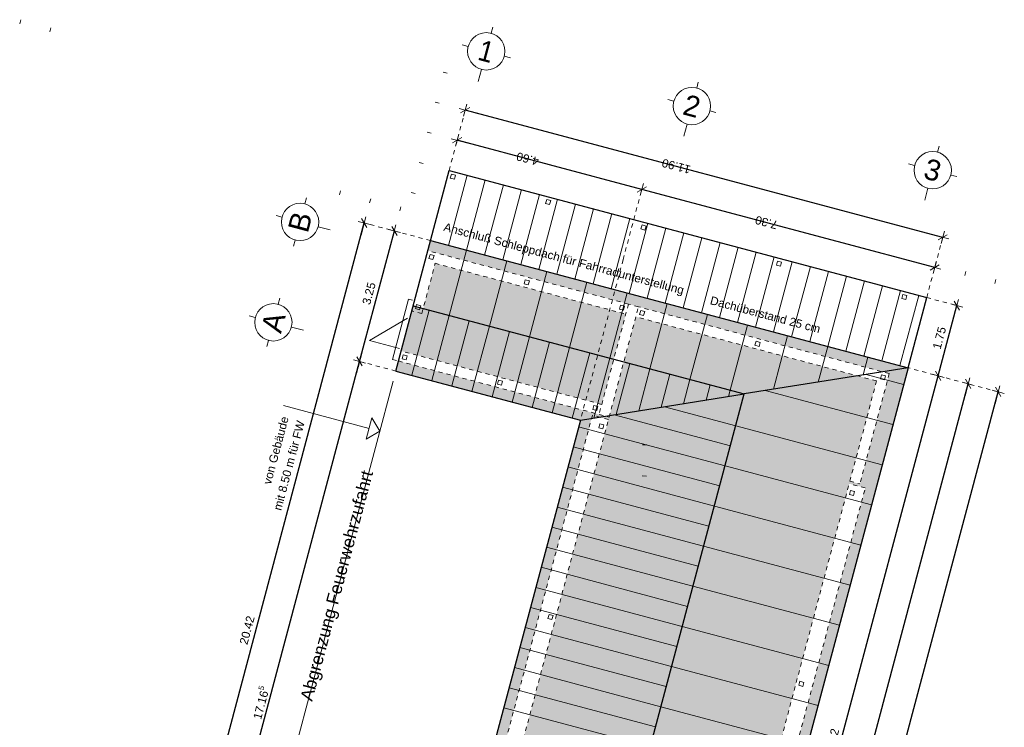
# Model space of a CAD drawing. Header units: metres. Extents: x 4462557 to 4462755, y 5328146 to 5328388.
# Tile 90 of 149: x 4462689 to 4462713, y 5328215 to 5328232. Entities that reach past the tile are written whole.
import ezdxf

# ---------------------------------------------------------------- set-up
doc = ezdxf.new("R2010")
doc.units = ezdxf.units.M
doc.header["$PDMODE"] = 65
doc.linetypes.add('AUSGEZOGEN', pattern=[0])
doc.linetypes.add('VERDECKT2_S2', pattern=[0.15, 0.1, -0.05])
doc.layers.add('Maßlinie_Allgemein', color=7, linetype='AUSGEZOGEN', lineweight=13)
doc.layers.add('Standard', color=7, linetype='AUSGEZOGEN', lineweight=13)
doc.styles.add('ARIAL', font='ARIAL.TTF')
doc.dimstyles.new('_DIMSTYLE_18', dxfattribs={"dimtxt": 0.2, "dimasz": 0.3, "dimexe": 0, "dimexo": 0, "dimgap": 0.1, "dimtad": 2, "dimrnd": 0.01, "dimzin": 4, "dimdsep": 46, "dimtxsty": 'ARIAL', "dimblk1": 'ALL_ML_STRICH', "dimblk2": 'ALL_ML_STRICH', "dimsah": 1, "dimcen": 0, "dimclrd": 7, "dimclre": 7, "dimclrt": 7, "dimadec": 0, "dimazin": 0, "dimtfac": 1, "dimtdec": 0, "dimtix": 1, "dimtmove": 2, "dimatfit": 3, "dimfxl": 0, "dimtzin": 0, "dimlwd": 0, "dimlwe": 13, "dimarcsym": 0})
doc.dimstyles.new('_DIMSTYLE_3', dxfattribs={"dimtxt": 0.2, "dimasz": 0.3, "dimexe": 0, "dimexo": 0, "dimgap": 0.1, "dimtad": 2, "dimrnd": 0.005, "dimzin": 4, "dimdsep": 46, "dimtxsty": 'ARIAL', "dimblk1": 'ALL_ML_STRICH', "dimblk2": 'ALL_ML_STRICH', "dimsah": 1, "dimcen": 0, "dimclrd": 7, "dimclre": 7, "dimclrt": 7, "dimadec": 0, "dimazin": 0, "dimtfac": 1, "dimtdec": 0, "dimtix": 1, "dimtmove": 2, "dimatfit": 3, "dimfxl": 0, "dimtzin": 0, "dimlwd": 0, "dimlwe": 13, "dimarcsym": 0})
doc.dimstyles.new('_DIMSTYLE_5', dxfattribs={"dimtxt": 0.2, "dimasz": 0.3, "dimexe": 0, "dimexo": 0, "dimgap": 0.1, "dimtad": 2, "dimdec": 3, "dimrnd": 0.005, "dimzin": 4, "dimdsep": 46, "dimtxsty": 'ARIAL', "dimblk1": 'ALL_ML_STRICH', "dimblk2": 'ALL_ML_STRICH', "dimsah": 1, "dimcen": 0, "dimclrd": 7, "dimclre": 7, "dimclrt": 7, "dimadec": 0, "dimazin": 0, "dimtfac": 1, "dimtdec": 0, "dimtix": 1, "dimtmove": 2, "dimatfit": 3, "dimfxl": 0, "dimtzin": 0, "dimlwd": 0, "dimlwe": 13, "dimarcsym": 0})

# ---------------------------------------------------------------- blocks, each defined once
blk = doc.blocks.new('COMPLEXOBJECT_45')
at = {"layer": 'Standard', "color": 7, "linetype": 'AUSGEZOGEN', "lineweight": 18}
for p, q in [((4462695.283, 5328224.997), (4462695.322, 5328225.142)), ((4462694.732, 5328224.678), (4462694.587, 5328224.717)), ((4462695.602, 5328224.446), (4462695.892, 5328224.369)), ((4462695.051, 5328224.127), (4462695.013, 5328223.982))]:
    blk.add_line(p, q, dxfattribs=at)
blk.add_circle((4462695.167, 5328224.562), 0.45, dxfattribs=at)
blk = doc.blocks.new('COMPLEXOBJECT_46')
at = {"layer": 'Standard', "color": 7, "linetype": 'AUSGEZOGEN', "lineweight": 18}
for p, q in [((4462695.926, 5328227.413), (4462695.965, 5328227.558)), ((4462695.376, 5328227.094), (4462695.231, 5328227.132)), ((4462696.245, 5328226.862), (4462696.535, 5328226.785)), ((4462695.695, 5328226.543), (4462695.656, 5328226.398))]:
    blk.add_line(p, q, dxfattribs=at)
blk.add_circle((4462695.811, 5328226.978), 0.45, dxfattribs=at)
blk = doc.blocks.new('COMPLEXOBJECT_50')
at = {"layer": 'Standard', "color": 7, "linetype": 'AUSGEZOGEN', "lineweight": 18}
for p, q in [((4462700.41, 5328231.522), (4462700.449, 5328231.667)), ((4462699.859, 5328231.203), (4462699.715, 5328231.242)), ((4462700.729, 5328230.972), (4462700.874, 5328230.933)), ((4462700.178, 5328230.653), (4462700.101, 5328230.363))]:
    blk.add_line(p, q, dxfattribs=at)
blk.add_circle((4462700.294, 5328231.087), 0.45, dxfattribs=at)
blk = doc.blocks.new('COMPLEXOBJECT_51')
at = {"layer": 'Standard', "color": 7, "linetype": 'AUSGEZOGEN', "lineweight": 18}
for p, q in [((4462711.16, 5328228.659), (4462711.199, 5328228.804)), ((4462710.61, 5328228.34), (4462710.465, 5328228.379)), ((4462711.479, 5328228.108), (4462711.624, 5328228.07)), ((4462710.929, 5328227.789), (4462710.852, 5328227.5))]:
    blk.add_line(p, q, dxfattribs=at)
blk.add_circle((4462711.045, 5328228.224), 0.45, dxfattribs=at)
blk = doc.blocks.new('COMPLEXOBJECT_52')
at = {"layer": 'Standard', "color": 7, "linetype": 'AUSGEZOGEN', "lineweight": 18}
for p, q in [((4462705.362, 5328230.203), (4462705.401, 5328230.348)), ((4462704.812, 5328229.884), (4462704.667, 5328229.923)), ((4462705.681, 5328229.653), (4462705.826, 5328229.614)), ((4462705.131, 5328229.334), (4462705.054, 5328229.044))]:
    blk.add_line(p, q, dxfattribs=at)
blk.add_circle((4462705.247, 5328229.768), 0.45, dxfattribs=at)
blk = doc.blocks.new('ALL_ML_STRICH')
at = {"color": 0, "linetype": 'ByBlock', "lineweight": -2}
for p, q in [((-1, 0), (0.5, 0)), ((-0.3, -0.3), (0.3, 0.3)), ((0, -0.5), (0, 0.5))]:
    blk.add_line(p, q, dxfattribs=at)
blk = doc.blocks.new('*D553')
at = {"layer": 'DEFPOINTS', "color": 7, "linetype": 'AUSGEZOGEN', "lineweight": 13}
for p in [(4462698.115, 5328223.389), (4462692.827, 5328207.033), (4462698.142, 5328205.618)]:
    blk.add_point(p, dxfattribs=at)
at = {"layer": 'Maßlinie_Allgemein', "color": 7, "linetype": 'AUSGEZOGEN', "lineweight": -2}
for p, q in [((4462692.827, 5328207.033), (4462697.245, 5328223.621)), ((4462697.245, 5328223.621), (4462697.245, 5328223.621)), ((4462692.827, 5328207.033), (4462692.827, 5328207.033))]:
    blk.add_line(p, q, dxfattribs=at)
at = {"layer": 'Maßlinie_Allgemein', "color": 7, "linetype": 'AUSGEZOGEN', "lineweight": 13, "xscale": 0.3, "yscale": 0.3, "zscale": 0.3}
for p, rotation in [((4462697.245, 5328223.621), 75.08618508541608), ((4462692.827, 5328207.033), 255.0861850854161)]:
    blk.add_blockref('ALL_ML_STRICH', p, dxfattribs=dict(at, rotation=rotation))
at = {"layer": 'Maßlinie_Allgemein', "color": 7, "linetype": 'AUSGEZOGEN', "lineweight": 13, "insert": (4462694.85, 5328215.405), "char_height": 0.2, "width": 1.2, "attachment_point": 5, "rotation": 75.0862, "style": 'ARIAL'}
blk.add_mtext('\\A1;{\\A1;{17.16\\H0.132000;\\S5^ ;}}', dxfattribs=at)
blk = doc.blocks.new('*D554')
at = {"layer": 'DEFPOINTS', "color": 7, "linetype": 'AUSGEZOGEN', "lineweight": 13}
for p in [(4462698.951, 5328226.53), (4462697.245, 5328223.621), (4462698.115, 5328223.389)]:
    blk.add_point(p, dxfattribs=at)
at = {"layer": 'Maßlinie_Allgemein', "color": 7, "linetype": 'AUSGEZOGEN', "lineweight": -2}
for p, q in [((4462697.245, 5328223.621), (4462698.081, 5328226.761)), ((4462698.081, 5328226.761), (4462698.081, 5328226.761)), ((4462697.245, 5328223.621), (4462697.245, 5328223.621))]:
    blk.add_line(p, q, dxfattribs=at)
at = {"layer": 'Maßlinie_Allgemein', "color": 7, "linetype": 'AUSGEZOGEN', "lineweight": 13, "xscale": 0.3, "yscale": 0.3, "zscale": 0.3}
for p, rotation in [((4462698.081, 5328226.761), 75.08618508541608), ((4462697.245, 5328223.621), 255.0861850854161)]:
    blk.add_blockref('ALL_ML_STRICH', p, dxfattribs=dict(at, rotation=rotation))
at = {"layer": 'Maßlinie_Allgemein', "color": 7, "linetype": 'AUSGEZOGEN', "lineweight": 13, "insert": (4462697.47, 5328225.257), "char_height": 0.2, "width": 0.8, "attachment_point": 5, "rotation": 75.0862, "style": 'ARIAL'}
blk.add_mtext('\\A1;{\\A1;{3.25\\H0.132000;\\S^ ;}}', dxfattribs=at)
blk = doc.blocks.new('*D555')
at = {"layer": 'DEFPOINTS', "color": 7, "linetype": 'AUSGEZOGEN', "lineweight": 13}
for p in [(4462698.951, 5328226.53), (4462692.102, 5328207.226), (4462698.142, 5328205.618)]:
    blk.add_point(p, dxfattribs=at)
at = {"layer": 'Maßlinie_Allgemein', "color": 7, "linetype": 'AUSGEZOGEN', "lineweight": -2}
for p, q in [((4462692.102, 5328207.226), (4462697.357, 5328226.954)), ((4462697.357, 5328226.954), (4462697.357, 5328226.954)), ((4462692.102, 5328207.226), (4462692.102, 5328207.226))]:
    blk.add_line(p, q, dxfattribs=at)
at = {"layer": 'Maßlinie_Allgemein', "color": 7, "linetype": 'AUSGEZOGEN', "lineweight": 13, "xscale": 0.3, "yscale": 0.3, "zscale": 0.3}
for p, rotation in [((4462697.357, 5328226.954), 75.08618508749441), ((4462692.102, 5328207.226), 255.0861850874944)]:
    blk.add_blockref('ALL_ML_STRICH', p, dxfattribs=dict(at, rotation=rotation))
at = {"layer": 'Maßlinie_Allgemein', "color": 7, "linetype": 'AUSGEZOGEN', "lineweight": 13, "insert": (4462694.535, 5328217.15), "char_height": 0.2, "width": 1, "attachment_point": 5, "rotation": 75.0862, "style": 'ARIAL'}
blk.add_mtext('\\A1;{\\A1;{20.42\\H0.132000;\\S^ ;}}', dxfattribs=at)
blk = doc.blocks.new('*D556')
at = {"layer": 'DEFPOINTS', "color": 7, "linetype": 'AUSGEZOGEN', "lineweight": 13}
for p in [(4462710.45, 5328223.467), (4462704.568, 5328202.354), (4462706.984, 5328201.71)]:
    blk.add_point(p, dxfattribs=at)
at = {"layer": 'Maßlinie_Allgemein', "color": 7, "linetype": 'AUSGEZOGEN', "lineweight": -2}
for p, q in [((4462706.984, 5328201.71), (4462712.624, 5328222.888)), ((4462712.624, 5328222.888), (4462712.624, 5328222.888)), ((4462706.984, 5328201.71), (4462706.984, 5328201.71))]:
    blk.add_line(p, q, dxfattribs=at)
at = {"layer": 'Maßlinie_Allgemein', "color": 7, "linetype": 'AUSGEZOGEN', "lineweight": 13, "xscale": 0.3, "yscale": 0.3, "zscale": 0.3}
for p, rotation in [((4462712.624, 5328222.888), 75.0861850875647), ((4462706.984, 5328201.71), 255.0861850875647)]:
    blk.add_blockref('ALL_ML_STRICH', p, dxfattribs=dict(at, rotation=rotation))
at = {"layer": 'Maßlinie_Allgemein', "color": 7, "linetype": 'AUSGEZOGEN', "lineweight": 13, "insert": (4462709.61, 5328212.359), "char_height": 0.2, "width": 1, "attachment_point": 5, "rotation": 75.0862, "style": 'ARIAL'}
blk.add_mtext('\\A1;{\\A1;{21.92\\H0.132000;\\S^ ;}}', dxfattribs=at)
blk = doc.blocks.new('*D565')
at = {"layer": 'DEFPOINTS', "color": 7, "linetype": 'AUSGEZOGEN', "lineweight": 13}
for p in [(4462710.45, 5328223.467), (4462705.711, 5328205.671), (4462707.16, 5328205.285)]:
    blk.add_point(p, dxfattribs=at)
at = {"layer": 'Maßlinie_Allgemein', "color": 7, "linetype": 'AUSGEZOGEN', "lineweight": -2}
for p, q in [((4462707.16, 5328205.285), (4462711.9, 5328223.081)), ((4462711.9, 5328223.081), (4462711.9, 5328223.081)), ((4462707.16, 5328205.285), (4462707.16, 5328205.285))]:
    blk.add_line(p, q, dxfattribs=at)
at = {"layer": 'Maßlinie_Allgemein', "color": 7, "linetype": 'AUSGEZOGEN', "lineweight": 13, "xscale": 0.3, "yscale": 0.3, "zscale": 0.3}
for p, rotation in [((4462711.9, 5328223.081), 75.0861850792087), ((4462707.16, 5328205.285), 255.0861850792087)]:
    blk.add_blockref('ALL_ML_STRICH', p, dxfattribs=dict(at, rotation=rotation))
at = {"layer": 'Maßlinie_Allgemein', "color": 7, "linetype": 'AUSGEZOGEN', "lineweight": 13, "insert": (4462709.335, 5328214.243), "char_height": 0.2, "width": 1, "attachment_point": 5, "rotation": 75.0862, "style": 'ARIAL'}
blk.add_mtext('\\A1;{\\A1;{18.42\\H0.132000;\\S^ ;}}', dxfattribs=at)
blk = doc.blocks.new('*D566')
at = {"layer": 'DEFPOINTS', "color": 7, "linetype": 'AUSGEZOGEN', "lineweight": 13}
for p in [(4462698.951, 5328226.53), (4462711.287, 5328226.608), (4462710.45, 5328223.467)]:
    blk.add_point(p, dxfattribs=at)
at = {"layer": 'Maßlinie_Allgemein', "color": 7, "linetype": 'AUSGEZOGEN', "lineweight": -2}
for p, q in [((4462699.787, 5328229.67), (4462699.787, 5328229.67)), ((4462711.287, 5328226.608), (4462699.787, 5328229.67)), ((4462711.287, 5328226.608), (4462711.287, 5328226.608))]:
    blk.add_line(p, q, dxfattribs=at)
at = {"layer": 'Maßlinie_Allgemein', "color": 7, "linetype": 'AUSGEZOGEN', "lineweight": 13, "xscale": 0.3, "yscale": 0.3, "zscale": 0.3}
for p, rotation in [((4462699.787, 5328229.67), 165.0861850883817), ((4462711.287, 5328226.608), 345.0861850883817)]:
    blk.add_blockref('ALL_ML_STRICH', p, dxfattribs=dict(at, rotation=rotation))
at = {"layer": 'Maßlinie_Allgemein', "color": 7, "linetype": 'AUSGEZOGEN', "lineweight": 13, "insert": (4462704.868, 5328228.32), "char_height": 0.2, "width": 1, "attachment_point": 5, "rotation": 165.0862, "style": 'ARIAL'}
blk.add_mtext('\\A1;{\\A1;{11.90\\H0.132000;\\S^ ;}}', dxfattribs=at)
blk = doc.blocks.new('*D567')
at = {"layer": 'DEFPOINTS', "color": 7, "linetype": 'AUSGEZOGEN', "lineweight": 13}
for p in [(4462711.094, 5328225.883), (4462703.396, 5328225.346), (4462710.45, 5328223.467)]:
    blk.add_point(p, dxfattribs=at)
at = {"layer": 'Maßlinie_Allgemein', "color": 7, "linetype": 'AUSGEZOGEN', "lineweight": -2}
for p, q in [((4462704.039, 5328227.762), (4462704.039, 5328227.762)), ((4462711.094, 5328225.883), (4462704.039, 5328227.762)), ((4462711.094, 5328225.883), (4462711.094, 5328225.883))]:
    blk.add_line(p, q, dxfattribs=at)
at = {"layer": 'Maßlinie_Allgemein', "color": 7, "linetype": 'AUSGEZOGEN', "lineweight": 13, "xscale": 0.3, "yscale": 0.3, "zscale": 0.3}
for p, rotation in [((4462704.039, 5328227.762), 165.0861850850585), ((4462711.094, 5328225.883), 345.0861850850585)]:
    blk.add_blockref('ALL_ML_STRICH', p, dxfattribs=dict(at, rotation=rotation))
at = {"layer": 'Maßlinie_Allgemein', "color": 7, "linetype": 'AUSGEZOGEN', "lineweight": 13, "insert": (4462707.041, 5328226.966), "char_height": 0.2, "width": 0.8, "attachment_point": 5, "rotation": 165.0862, "style": 'ARIAL'}
blk.add_mtext('\\A1;{\\A1;{7.30\\H0.132000;\\S^ ;}}', dxfattribs=at)
blk = doc.blocks.new('*D568')
at = {"layer": 'DEFPOINTS', "color": 7, "linetype": 'AUSGEZOGEN', "lineweight": 13}
for p in [(4462704.039, 5328227.762), (4462698.951, 5328226.53), (4462703.396, 5328225.346)]:
    blk.add_point(p, dxfattribs=at)
at = {"layer": 'Maßlinie_Allgemein', "color": 7, "linetype": 'AUSGEZOGEN', "lineweight": -2}
for p, q in [((4462699.594, 5328228.945), (4462699.594, 5328228.945)), ((4462704.039, 5328227.762), (4462699.594, 5328228.945)), ((4462704.039, 5328227.762), (4462704.039, 5328227.762))]:
    blk.add_line(p, q, dxfattribs=at)
at = {"layer": 'Maßlinie_Allgemein', "color": 7, "linetype": 'AUSGEZOGEN', "lineweight": 13, "xscale": 0.3, "yscale": 0.3, "zscale": 0.3}
for p, rotation in [((4462699.594, 5328228.945), 165.0861850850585), ((4462704.039, 5328227.762), 345.0861850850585)]:
    blk.add_blockref('ALL_ML_STRICH', p, dxfattribs=dict(at, rotation=rotation))
at = {"layer": 'Maßlinie_Allgemein', "color": 7, "linetype": 'AUSGEZOGEN', "lineweight": 13, "insert": (4462701.291, 5328228.497), "char_height": 0.2, "width": 0.8, "attachment_point": 5, "rotation": 165.0862, "style": 'ARIAL'}
blk.add_mtext('\\A1;{\\A1;{4.60\\H0.132000;\\S^ ;}}', dxfattribs=at)
blk = doc.blocks.new('*D584')
at = {"layer": 'DEFPOINTS', "color": 7, "linetype": 'AUSGEZOGEN', "lineweight": 13}
for p in [(4462710.45, 5328223.467), (4462705.711, 5328205.671), (4462706.435, 5328205.478)]:
    blk.add_point(p, dxfattribs=at)
at = {"layer": 'Maßlinie_Allgemein', "color": 7, "linetype": 'AUSGEZOGEN', "lineweight": -2}
for p, q in [((4462706.435, 5328205.478), (4462711.175, 5328223.274)), ((4462711.175, 5328223.274), (4462711.175, 5328223.274)), ((4462706.435, 5328205.478), (4462706.435, 5328205.478))]:
    blk.add_line(p, q, dxfattribs=at)
at = {"layer": 'Maßlinie_Allgemein', "color": 7, "linetype": 'AUSGEZOGEN', "lineweight": 13, "xscale": 0.3, "yscale": 0.3, "zscale": 0.3}
for p, rotation in [((4462711.175, 5328223.274), 75.0861850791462), ((4462706.435, 5328205.478), 255.0861850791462)]:
    blk.add_blockref('ALL_ML_STRICH', p, dxfattribs=dict(at, rotation=rotation))
at = {"layer": 'Maßlinie_Allgemein', "color": 7, "linetype": 'AUSGEZOGEN', "lineweight": 13, "insert": (4462708.611, 5328214.436), "char_height": 0.2, "width": 1, "attachment_point": 5, "rotation": 75.0862, "style": 'ARIAL'}
blk.add_mtext('\\A1;{\\A1;{18.42\\H0.132000;\\S^ ;}}', dxfattribs=at)
blk = doc.blocks.new('*D585')
at = {"layer": 'DEFPOINTS', "color": 7, "linetype": 'AUSGEZOGEN', "lineweight": 13}
for p in [(4462710.901, 5328225.158), (4462710.45, 5328223.467), (4462711.175, 5328223.274)]:
    blk.add_point(p, dxfattribs=at)
at = {"layer": 'Maßlinie_Allgemein', "color": 7, "linetype": 'AUSGEZOGEN', "lineweight": -2}
for p, q in [((4462711.175, 5328223.274), (4462711.625, 5328224.965)), ((4462711.625, 5328224.965), (4462711.625, 5328224.965)), ((4462711.175, 5328223.274), (4462711.175, 5328223.274))]:
    blk.add_line(p, q, dxfattribs=at)
at = {"layer": 'Maßlinie_Allgemein', "color": 7, "linetype": 'AUSGEZOGEN', "lineweight": 13, "xscale": 0.3, "yscale": 0.3, "zscale": 0.3}
for p, rotation in [((4462711.625, 5328224.965), 75.0861850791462), ((4462711.175, 5328223.274), 255.0861850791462)]:
    blk.add_blockref('ALL_ML_STRICH', p, dxfattribs=dict(at, rotation=rotation))
at = {"layer": 'Maßlinie_Allgemein', "color": 7, "linetype": 'AUSGEZOGEN', "lineweight": 13, "insert": (4462711.207, 5328224.185), "char_height": 0.2, "width": 0.8, "attachment_point": 5, "rotation": 75.0862, "style": 'ARIAL'}
blk.add_mtext('\\A1;{\\A1;{1.75\\H0.132000;\\S^ ;}}', dxfattribs=at)

msp = doc.modelspace()

# ---------------------------------------------------------------- hatches: boundary and pattern name
at = {"layer": 'Standard', "linetype": 'VERDECKT2_S2', "lineweight": 13}
for color, points in [(255, [(4462709.84319, 5328223.36996), (4462710.45015, 5328223.46702), (4462698.95102, 5328226.52967), (4462698.88667, 5328226.28809)]), (255, [(4462698.77438, 5328224.89507), (4462703.36437, 5328223.67258), (4462703.6539, 5328224.75968), (4462699.06391, 5328225.98217)]), (254, [(4462698.5328, 5328224.95941), (4462698.24326, 5328223.8723), (4462703.07483, 5328222.58548), (4462703.36437, 5328223.67258)]), (255, [(4462703.89548, 5328224.69534), (4462703.60595, 5328223.60824), (4462706.50489, 5328222.83614), (4462709.23623, 5328223.2729)]), (254, [(4462698.11458, 5328223.38915), (4462702.55962, 5328222.20527), (4462703.16659, 5328222.30232), (4462698.17892, 5328223.63073)]), (254, [(4462703.60595, 5328223.60824), (4462703.2622, 5328222.31761), (4462706.50489, 5328222.83614)]), (254, [(4462703.16659, 5328222.30232), (4462703.02091, 5328222.27903), (4462703.23663, 5328222.22158), (4462699.28453, 5328207.38292), (4462698.89801, 5328207.48587), (4462702.82985, 5328222.24848), (4462702.55962, 5328222.20527), (4462698.1417, 5328205.61758), (4462701.66874, 5328204.67819), (4462706.50489, 5328222.83614), (4462703.2622, 5328222.31761), (4462703.25207, 5328222.27956)])]:
    msp.add_hatch(color=color, dxfattribs=at).paths.add_polyline_path(points)
h = msp.add_hatch(color=255, dxfattribs=at)
h.paths.add_polyline_path([(4462709.99929, 5328223.32838), (4462709.29153, 5328220.67102), (4462709.04995, 5328220.73536), (4462709.69337, 5328223.15115), (4462709.23623, 5328223.2729), (4462706.50489, 5328222.83614), (4462701.66874, 5328204.67819), (4462705.19579, 5328203.73881), (4462710.45015, 5328223.46702), (4462709.84319, 5328223.36996)])
h.paths.add_polyline_path([(4462705.46894, 5328205.73578), (4462705.08242, 5328205.83872), (4462709.03451, 5328220.67738), (4462709.42104, 5328220.57444)], flags=16)

# ---------------------------------------------------------------- linework, layer by layer
at = {"layer": 'Standard', "color": 7, "linetype": 'AUSGEZOGEN', "lineweight": 13}
for p, q in [((4462689.08422, 5328231.8482), (4462689.05848, 5328231.75157)), ((4462689.80895, 5328231.65518), (4462689.78322, 5328231.55855)), ((4462699.35238, 5328230.56221), (4462699.25574, 5328230.58795)), ((4462699.15935, 5328229.83748), (4462699.06272, 5328229.86321)), ((4462698.96633, 5328229.11274), (4462698.8697, 5328229.13848)), ((4462698.7733, 5328228.38801), (4462698.67667, 5328228.41374)), ((4462699.38586, 5328226.41385), (4462699.83625, 5328228.1049)), ((4462699.8207, 5328226.29804), (4462700.27109, 5328227.98909)), ((4462696.78628, 5328227.72713), (4462696.76055, 5328227.6305)), ((4462698.58028, 5328227.66327), (4462698.48365, 5328227.68901)), ((4462700.25554, 5328226.18222), (4462700.70593, 5328227.87327)), ((4462700.69038, 5328226.06641), (4462701.14077, 5328227.75746)), ((4462697.51102, 5328227.53411), (4462697.48528, 5328227.43748)), ((4462701.12522, 5328225.9506), (4462701.57561, 5328227.64164)), ((4462701.56006, 5328225.83478), (4462702.01046, 5328227.52583)), ((4462698.21002, 5328227.24445), (4462698.23575, 5328227.34109)), ((4462701.99491, 5328225.71897), (4462702.4453, 5328227.41002)), ((4462702.42975, 5328225.60315), (4462702.88014, 5328227.2942)), ((4462702.86459, 5328225.48734), (4462703.31498, 5328227.17839)), ((4462703.29943, 5328225.37152), (4462703.74982, 5328227.06257)), ((4462703.73427, 5328225.25571), (4462704.18466, 5328226.94676)), ((4462704.16911, 5328225.13989), (4462704.6195, 5328226.83094)), ((4462704.60395, 5328225.02408), (4462705.05435, 5328226.71513)), ((4462705.0388, 5328224.90826), (4462705.48919, 5328226.59931)), ((4462699.8207, 5328226.29804), (4462699.40248, 5328224.72778)), ((4462705.47364, 5328224.79245), (4462705.92403, 5328226.4835)), ((4462705.90848, 5328224.67663), (4462706.35887, 5328226.36768)), ((4462706.34332, 5328224.56082), (4462706.79371, 5328226.25187)), ((4462700.78701, 5328226.04067), (4462700.36879, 5328224.47041)), ((4462706.77816, 5328224.445), (4462707.22855, 5328226.13605)), ((4462707.213, 5328224.32919), (4462707.66339, 5328226.02024)), ((4462701.75333, 5328225.78331), (4462701.33511, 5328224.21305)), ((4462707.64784, 5328224.21338), (4462708.09823, 5328225.90443)), ((4462708.08269, 5328224.09756), (4462708.53308, 5328225.78861)), ((4462711.8183, 5328225.68978), (4462711.84404, 5328225.78641)), ((4462708.51753, 5328223.98175), (4462708.96792, 5328225.6728)), ((4462708.95237, 5328223.86593), (4462709.40276, 5328225.55698)), ((4462712.56878, 5328225.59338), (4462712.54304, 5328225.49675)), ((4462702.71964, 5328225.52594), (4462702.30142, 5328223.95568)), ((4462709.38721, 5328223.75012), (4462709.8376, 5328225.44117)), ((4462709.82205, 5328223.6343), (4462710.27244, 5328225.32535)), ((4462698.42002, 5328225.1188), (4462698.03397, 5328223.66933)), ((4462698.51665, 5328225.09307), (4462698.42002, 5328225.1188)), ((4462703.68596, 5328225.26858), (4462703.26774, 5328223.69832)), ((4462710.25689, 5328223.51849), (4462710.70728, 5328225.20954)), ((4462698.91932, 5328224.85646), (4462698.5011, 5328223.2862)), ((4462704.65227, 5328225.01121), (4462704.23405, 5328223.44095)), ((4462699.40248, 5328224.72778), (4462698.98426, 5328223.15752)), ((4462699.88564, 5328224.5991), (4462699.46742, 5328223.02884)), ((4462705.61858, 5328224.75384), (4462705.20036, 5328223.18358)), ((4462700.36879, 5328224.47041), (4462699.95057, 5328222.90015)), ((4462706.5849, 5328224.49648), (4462706.16668, 5328222.92622)), ((4462700.85195, 5328224.34173), (4462700.43373, 5328222.77147)), ((4462701.33511, 5328224.21305), (4462700.91689, 5328222.64279)), ((4462707.55121, 5328224.23911), (4462707.20747, 5328222.94849)), ((4462701.81826, 5328224.08436), (4462701.40005, 5328222.5141)), ((4462702.30142, 5328223.95568), (4462701.8832, 5328222.38542)), ((4462708.51753, 5328223.98175), (4462708.28836, 5328223.12133)), ((4462698.03397, 5328223.66933), (4462698.1306, 5328223.64359)), ((4462702.78458, 5328223.827), (4462702.36636, 5328222.25674)), ((4462703.26774, 5328223.69832), (4462702.88389, 5328222.25712)), ((4462709.48384, 5328223.72438), (4462709.36926, 5328223.29417)), ((4462703.75089, 5328223.56963), (4462703.42434, 5328222.34354)), ((4462704.23405, 5328223.44095), (4462703.96479, 5328222.42996)), ((4462704.71721, 5328223.31227), (4462704.50523, 5328222.51638)), ((4462705.20036, 5328223.18358), (4462705.04568, 5328222.6028)), ((4462710.34311, 5328223.06509), (4462709.44032, 5328223.30554)), ((4462698.05024, 5328223.14757), (4462692.54289, 5328202.4695)), ((4462705.68352, 5328223.0549), (4462705.58613, 5328222.68922)), ((4462706.16668, 5328222.92622), (4462706.12658, 5328222.77565)), ((4462710.08574, 5328222.09878), (4462707.01246, 5328222.9173)), ((4462706.30133, 5328222.07185), (4462704.58461, 5328222.52907)), ((4462706.17264, 5328221.58869), (4462703.37068, 5328222.33496)), ((4462706.04396, 5328221.10553), (4462702.51692, 5328222.04492)), ((4462709.82837, 5328221.13246), (4462706.30133, 5328222.07185)), ((4462705.91528, 5328220.62238), (4462702.38823, 5328221.56176)), ((4462704.05766, 5328221.61188), (4462704.15765, 5328221.61092)), ((4462705.7866, 5328220.13922), (4462702.25955, 5328221.0786)), ((4462709.57101, 5328220.16615), (4462706.04396, 5328221.10553)), ((4462704.15042, 5328220.86095), (4462704.05043, 5328220.86192)), ((4462705.65791, 5328219.65606), (4462702.13087, 5328220.59545)), ((4462705.52923, 5328219.1729), (4462702.00218, 5328220.11229)), ((4462709.31364, 5328219.19983), (4462705.7866, 5328220.13922)), ((4462705.40055, 5328218.68975), (4462701.8735, 5328219.62913)), ((4462705.27186, 5328218.20659), (4462701.74482, 5328219.14598)), ((4462709.05628, 5328218.23352), (4462705.52923, 5328219.1729)), ((4462705.14318, 5328217.72343), (4462701.61614, 5328218.66282)), ((4462708.79891, 5328217.26721), (4462705.27186, 5328218.20659)), ((4462705.0145, 5328217.24028), (4462701.48745, 5328218.17966)), ((4462704.88582, 5328216.75712), (4462701.35877, 5328217.6965)), ((4462708.54155, 5328216.30089), (4462705.0145, 5328217.24028)), ((4462704.75713, 5328216.27396), (4462701.23009, 5328217.21335)), ((4462704.62845, 5328215.79081), (4462701.1014, 5328216.73019)), ((4462704.49977, 5328215.30765), (4462700.97272, 5328216.24703)), ((4462708.28418, 5328215.33458), (4462704.75713, 5328216.27396)), ((4462704.37108, 5328214.82449), (4462700.84404, 5328215.76388)), ((4462704.2424, 5328214.34133), (4462700.71536, 5328215.28072)), ((4462708.02681, 5328214.36826), (4462704.49977, 5328215.30765))]:
    msp.add_line(p, q, dxfattribs=at)
at = {"layer": 'Standard', "color": 7, "linetype": 'VERDECKT2_S2', "lineweight": 18}
for p, q in [((4462699.78746, 5328229.67019), (4462699.40141, 5328228.22072)), ((4462699.42884, 5328228.03231), (4462699.45458, 5328228.12894)), ((4462699.42884, 5328228.03231), (4462699.52547, 5328228.00657)), ((4462699.45458, 5328228.12894), (4462699.55121, 5328228.10321)), ((4462699.55121, 5328228.10321), (4462699.52547, 5328228.00657)), ((4462703.58909, 5328226.07052), (4462704.03948, 5328227.76157)), ((4462701.72384, 5328227.42107), (4462701.74957, 5328227.5177)), ((4462701.74957, 5328227.5177), (4462701.8462, 5328227.49196)), ((4462701.8462, 5328227.49196), (4462701.82047, 5328227.39533)), ((4462701.72384, 5328227.42107), (4462701.82047, 5328227.39533)), ((4462698.95102, 5328226.52967), (4462697.3566, 5328226.95432)), ((4462704.01883, 5328226.80982), (4462704.04457, 5328226.90645)), ((4462704.01883, 5328226.80982), (4462704.11546, 5328226.78409)), ((4462704.04457, 5328226.90645), (4462704.1412, 5328226.88072)), ((4462704.1412, 5328226.88072), (4462704.11546, 5328226.78409)), ((4462711.28659, 5328226.60754), (4462710.90054, 5328225.15806)), ((4462703.71825, 5328225.00126), (4462698.88667, 5328226.28809)), ((4462698.91411, 5328226.09968), (4462698.93985, 5328226.19631)), ((4462698.91411, 5328226.09968), (4462699.01074, 5328226.07395)), ((4462698.93985, 5328226.19631), (4462699.03648, 5328226.17058)), ((4462699.03648, 5328226.17058), (4462699.01074, 5328226.07395)), ((4462703.58909, 5328226.07052), (4462702.55962, 5328222.20527)), ((4462707.28014, 5328225.94121), (4462707.30588, 5328226.03784)), ((4462707.30588, 5328226.03784), (4462707.40251, 5328226.01211)), ((4462707.40251, 5328226.01211), (4462707.37677, 5328225.91548)), ((4462698.7422, 5328224.77428), (4462699.06391, 5328225.98217)), ((4462699.06391, 5328225.98217), (4462703.6539, 5328224.75968)), ((4462707.28014, 5328225.94121), (4462707.37677, 5328225.91548)), ((4462701.20911, 5328225.48844), (4462701.23484, 5328225.58507)), ((4462701.23484, 5328225.58507), (4462701.33147, 5328225.55933)), ((4462701.33147, 5328225.55933), (4462701.30574, 5328225.4627)), ((4462701.20911, 5328225.48844), (4462701.30574, 5328225.4627)), ((4462710.29987, 5328225.13695), (4462710.32561, 5328225.23358)), ((4462710.29987, 5328225.13695), (4462710.39651, 5328225.11121)), ((4462710.32561, 5328225.23358), (4462710.42224, 5328225.20784)), ((4462710.42224, 5328225.20784), (4462710.39651, 5328225.11121)), ((4462710.90054, 5328225.15806), (4462711.62528, 5328224.96504)), ((4462698.7422, 5328224.77428), (4462698.50063, 5328224.83862)), ((4462698.5924, 5328224.89179), (4462698.61814, 5328224.98842)), ((4462698.5924, 5328224.89179), (4462698.68903, 5328224.86605)), ((4462698.61814, 5328224.98842), (4462698.71477, 5328224.96268)), ((4462698.71477, 5328224.96268), (4462698.68903, 5328224.86605)), ((4462703.71825, 5328225.00126), (4462703.01049, 5328222.3439)), ((4462703.25207, 5328222.27956), (4462703.95982, 5328224.93692)), ((4462703.5041, 5328224.87719), (4462703.52984, 5328224.97383)), ((4462703.5041, 5328224.87719), (4462703.60073, 5328224.85146)), ((4462703.52984, 5328224.97383), (4462703.62647, 5328224.94809)), ((4462703.62647, 5328224.94809), (4462703.60073, 5328224.85146)), ((4462703.95982, 5328224.93692), (4462703.71825, 5328225.00126)), ((4462709.99929, 5328223.32838), (4462703.95982, 5328224.93692)), ((4462703.98726, 5328224.74851), (4462704.01299, 5328224.84514)), ((4462704.01299, 5328224.84514), (4462704.10963, 5328224.81941)), ((4462709.69337, 5328223.15115), (4462703.89548, 5328224.69534)), ((4462703.98726, 5328224.74851), (4462704.08389, 5328224.72278)), ((4462704.10963, 5328224.81941), (4462704.08389, 5328224.72278)), ((4462706.79115, 5328224.10522), (4462706.76541, 5328224.00859)), ((4462706.86204, 5328223.98285), (4462706.76541, 5328224.00859)), ((4462706.88778, 5328224.07948), (4462706.79115, 5328224.10522)), ((4462706.86204, 5328223.98285), (4462706.88778, 5328224.07948)), ((4462703.07483, 5328222.58548), (4462698.24326, 5328223.8723)), ((4462698.2707, 5328223.6839), (4462698.29643, 5328223.78053)), ((4462698.2707, 5328223.6839), (4462698.36733, 5328223.65816)), ((4462698.29643, 5328223.78053), (4462698.39306, 5328223.75479)), ((4462698.39306, 5328223.75479), (4462698.36733, 5328223.65816)), ((4462698.11458, 5328223.38915), (4462697.24489, 5328223.62078)), ((4462698.17892, 5328223.63073), (4462703.01049, 5328222.3439)), ((4462712.62436, 5328222.88794), (4462710.45015, 5328223.46702)), ((4462700.56569, 5328223.07265), (4462700.59143, 5328223.16928)), ((4462700.59143, 5328223.16928), (4462700.68806, 5328223.14355)), ((4462709.99929, 5328223.32838), (4462709.29153, 5328220.67102)), ((4462709.81088, 5328223.30095), (4462709.78514, 5328223.20432)), ((4462709.88177, 5328223.17858), (4462709.78514, 5328223.20432)), ((4462709.90751, 5328223.27521), (4462709.81088, 5328223.30095)), ((4462709.88177, 5328223.17858), (4462709.90751, 5328223.27521)), ((4462700.56569, 5328223.07265), (4462700.66232, 5328223.04692)), ((4462700.68806, 5328223.14355), (4462700.66232, 5328223.04692)), ((4462709.04995, 5328220.73536), (4462709.69337, 5328223.15115)), ((4462702.86069, 5328222.46141), (4462702.88642, 5328222.55804)), ((4462702.86069, 5328222.46141), (4462702.95732, 5328222.43567)), ((4462702.88642, 5328222.55804), (4462702.98305, 5328222.5323)), ((4462702.98305, 5328222.5323), (4462702.95732, 5328222.43567)), ((4462702.8501, 5328222.32452), (4462698.89801, 5328207.48587)), ((4462699.28453, 5328207.38292), (4462703.23663, 5328222.22158)), ((4462703.23663, 5328222.22158), (4462702.8501, 5328222.32452)), ((4462703.01049, 5328222.3439), (4462703.25207, 5328222.27956)), ((4462703.00318, 5328222.02504), (4462703.02892, 5328222.12167)), ((4462703.00318, 5328222.02504), (4462703.09981, 5328221.9993)), ((4462703.02892, 5328222.12167), (4462703.12555, 5328222.09593)), ((4462703.12555, 5328222.09593), (4462703.09981, 5328221.9993)), ((4462705.08242, 5328205.83872), (4462709.03451, 5328220.67738)), ((4462705.46894, 5328205.73578), (4462709.42104, 5328220.57444)), ((4462709.42104, 5328220.57444), (4462709.03451, 5328220.67738)), ((4462709.04995, 5328220.73536), (4462709.29153, 5328220.67102)), ((4462709.06838, 5328220.51313), (4462709.04264, 5328220.4165)), ((4462709.13927, 5328220.39076), (4462709.04264, 5328220.4165)), ((4462709.16501, 5328220.4874), (4462709.06838, 5328220.51313)), ((4462709.13927, 5328220.39076), (4462709.16501, 5328220.4874)), ((4462701.7794, 5328217.43021), (4462701.80514, 5328217.52685)), ((4462701.80514, 5328217.52685), (4462701.90177, 5328217.50111)), ((4462701.90177, 5328217.50111), (4462701.87604, 5328217.40448)), ((4462701.7794, 5328217.43021), (4462701.87604, 5328217.40448)), ((4462707.8446, 5328215.91831), (4462707.81887, 5328215.82168)), ((4462707.9155, 5328215.79594), (4462707.81887, 5328215.82168)), ((4462707.94124, 5328215.89257), (4462707.8446, 5328215.91831)), ((4462707.9155, 5328215.79594), (4462707.94124, 5328215.89257))]:
    msp.add_line(p, q, dxfattribs=at)
at = {"layer": 'Standard', "color": 7, "linetype": 'AUSGEZOGEN', "lineweight": 25}
for p, q in [((4462698.11458, 5328223.38915), (4462699.40141, 5328228.22072)), ((4462699.40141, 5328228.22072), (4462710.90054, 5328225.15806)), ((4462698.95102, 5328226.52967), (4462710.45015, 5328223.46702)), ((4462710.45015, 5328223.46702), (4462710.90054, 5328225.15806)), ((4462698.5328, 5328224.95941), (4462706.50489, 5328222.83614)), ((4462710.45015, 5328223.46702), (4462705.19579, 5328203.73881)), ((4462710.45015, 5328223.46702), (4462706.50489, 5328222.83614)), ((4462698.11458, 5328223.38915), (4462702.55962, 5328222.20527)), ((4462701.66874, 5328204.67819), (4462706.50489, 5328222.83614)), ((4462702.55962, 5328222.20527), (4462706.50489, 5328222.83614)), ((4462702.55962, 5328222.20527), (4462698.1417, 5328205.61758))]:
    msp.add_line(p, q, dxfattribs=at)
at = {"layer": 'Standard', "color": 7, "linetype": 'AUSGEZOGEN', "lineweight": 18}
for p, q in [((4462698.40084, 5328224.65822), (4462697.48308, 5328224.12651)), ((4462698.20781, 5328223.93349), (4462697.48308, 5328224.12651)), ((4462697.4723, 5328222.00792), (4462695.40938, 5328222.55735)), ((4462697.54054, 5328222.26415), (4462697.40405, 5328221.75169)), ((4462697.72853, 5328221.93968), (4462697.54054, 5328222.26415)), ((4462697.40405, 5328221.75169), (4462697.72853, 5328221.93968))]:
    msp.add_line(p, q, dxfattribs=at)

# ---------------------------------------------------------------- block references
for name in ['COMPLEXOBJECT_50', 'COMPLEXOBJECT_52', 'COMPLEXOBJECT_51', 'COMPLEXOBJECT_46', 'COMPLEXOBJECT_45']:
    msp.add_blockref(name, (0, 0), dxfattribs=at)

# ---------------------------------------------------------------- texts
at = {"layer": 'Standard', "color": 7, "linetype": 'AUSGEZOGEN', "lineweight": 18, "style": 'ARIAL'}
for s, insert, char_height, width, attachment_point, rotation in [('\\W0.90;1', (4462700.29429, 5328231.08749), 0.5, 0.6172811, 5, 345.086185), ('\\W0.99;2', (4462705.24665, 5328229.76849), 0.5, 0.6392436, 5, 345.086185), ('\\W0.99;3', (4462711.04454, 5328228.22429), 0.5, 0.6392436, 5, 345.086185), ('\\W0.99;B', (4462695.81062, 5328226.978), 0.5, 0.7133192, 5, 75.086185), ('\\W1.01;Anschluß\\~Schleppdach\\~für\\~Fahrradunterstellung', (4462699.23545, 5328226.71263), 0.2, 6.0472088, 7, 345.086185), ('\\W1.00;Dachüberstand\\~25\\~cm', (4462706.98745, 5328224.64798), 0.2, 2.8471373, 8, 345.086185), ('\\W0.99;A', (4462695.1672, 5328224.56222), 0.5, 0.7133192, 5, 75.086185), ('\\W1.01;Abgrenzung\\~Feuerwehrzufahrt', (4462697.47116, 5328220.97336), 0.3, 5.8407924, 6, 75.086185)]:
    msp.add_mtext(s, dxfattribs=dict(at, insert=insert, char_height=char_height, width=width, attachment_point=attachment_point, rotation=rotation))
at = {"layer": 'Standard', "color": 7, "linetype": 'AUSGEZOGEN', "lineweight": 18, "insert": (4462695.34503, 5328222.31578), "char_height": 0.2, "width": 2.3204566, "attachment_point": 3, "rotation": 75.086185, "line_spacing_factor": 1.204819, "style": 'ARIAL'}
msp.add_mtext('{\\fArial|i0|b0;\\H0.200000;\\W1.000000;\\C7;von Gebäude}\\P{\\fArial|i0|b0;\\H0.200000;\\W1.000000;\\C7;mit 8.50 m für FW}\\P', dxfattribs=at)

# ---------------------------------------------------------------- dimensions: what is measured, and where the dimension line sits
at = {"layer": 'Maßlinie_Allgemein', "color": 7, "linetype": 'AUSGEZOGEN', "lineweight": 13}
for base, p1, p2, angle, dimstyle, picture, middle in [((4462699.78746, 5328229.67019), (4462711.28659, 5328226.60754), (4462699.78746, 5328229.67019), 165.086185, '_DIMSTYLE_18', '*D566', (4462704.86834, 5328228.32049)), ((4462699.59443, 5328228.94545), (4462704.03948, 5328227.76157), (4462699.59443, 5328228.94545), 165.086185, '_DIMSTYLE_18', '*D568', (4462701.29099, 5328228.49713)), ((4462704.03948, 5328227.76157), (4462711.09357, 5328225.8828), (4462704.03948, 5328227.76157), 165.086185, '_DIMSTYLE_18', '*D567', (4462707.04059, 5328226.96593)), ((4462697.3566, 5328226.95432), (4462692.10223, 5328207.22612), (4462697.3566, 5328226.95432), 75.086185, '_DIMSTYLE_18', '*D555', (4462694.53486, 5328217.15008)), ((4462698.08133, 5328226.7613), (4462697.24489, 5328223.62078), (4462698.08133, 5328226.7613), 75.086185, '_DIMSTYLE_3', '*D554', (4462697.46995, 5328225.25666)), ((4462711.62528, 5328224.96504), (4462711.17489, 5328223.27399), (4462711.62528, 5328224.96504), 75.086185, '_DIMSTYLE_18', '*D585', (4462711.20705, 5328224.1851)), ((4462697.24489, 5328223.62078), (4462692.82697, 5328207.03309), (4462697.24489, 5328223.62078), 75.086185, '_DIMSTYLE_5', '*D553', (4462694.84966, 5328215.40464)), ((4462712.62436, 5328222.88794), (4462706.98395, 5328201.71026), (4462712.62436, 5328222.88794), 75.086185, '_DIMSTYLE_18', '*D556', (4462709.6096, 5328212.35897)), ((4462711.89962, 5328223.08097), (4462707.15999, 5328205.28539), (4462711.89962, 5328223.08097), 75.086185, '_DIMSTYLE_18', '*D565', (4462709.33525, 5328214.24304)), ((4462711.17489, 5328223.27399), (4462706.43526, 5328205.47841), (4462711.17489, 5328223.27399), 75.086185, '_DIMSTYLE_18', '*D584', (4462708.61052, 5328214.43607))]:
    dim = msp.add_linear_dim(base=base, p1=p1, p2=p2, angle=angle, dimstyle=dimstyle, override={"dimpost": '<>', "dimclrd": 7, "dimclre": 7, "dimclrt": 7, "dimlwd": 0, "dimlwe": 13}, dxfattribs=at)
    dim.commit()
    dim.dimension.update_dxf_attribs({"geometry": picture, "text_midpoint": middle, "dimtype": 160})

doc.saveas('drawing.dxf')
